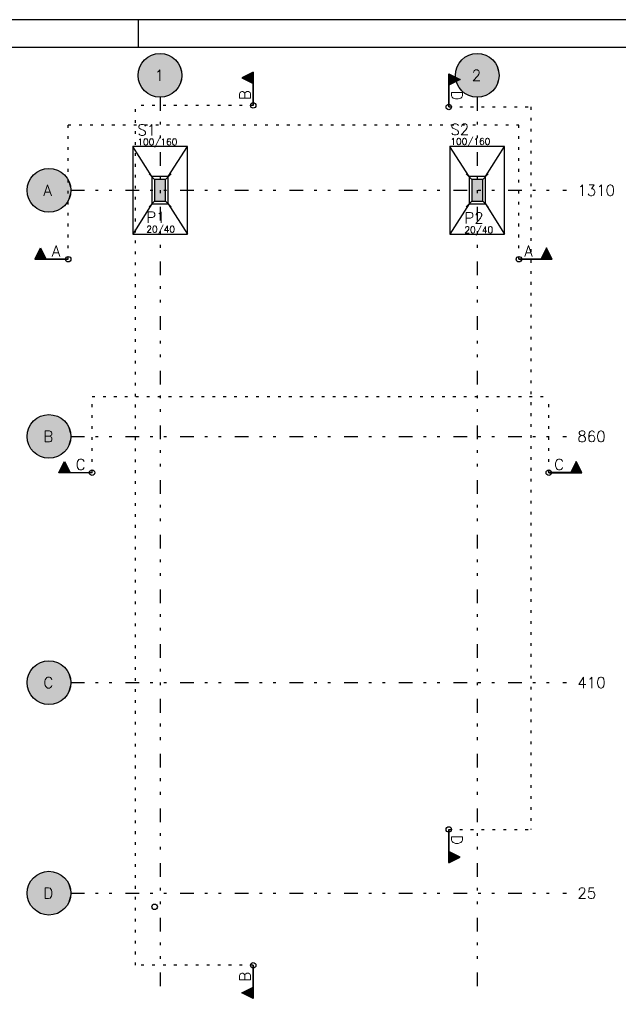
# Model space of a CAD drawing. Extents: x 0 to 84.1, y 0 to 59.4.
# Tile 3 of 6: x 24.3 to 46.1, y 23.4 to 59.4. Entities that reach past the tile are written whole.
import ezdxf

# ---------------------------------------------------------------- set-up
doc = ezdxf.new("R2010")
doc.units = 0
doc.header["$MEASUREMENT"] = 0
doc.linetypes.add('ESTILO_TQS_0002', pattern=[0.4, 0.1, -0.3])
doc.linetypes.add('ESTILO_TQS_0004', pattern=[2, 0.5, -0.4, 0.1, -0.4, 0.1, -0.5])
for name, color, linetype in [('1', 1, 'CONTINUOUS'), ('2', 2, 'CONTINUOUS'), ('3', 3, 'CONTINUOUS'), ('6', 6, 'CONTINUOUS')]:
    doc.layers.add(name, color=color, linetype=linetype)
doc.styles.get("Standard").update_dxf_attribs({"font": 'ROMANS.SHX'})

msp = doc.modelspace()

# ---------------------------------------------------------------- linework, layer by layer
at = {"layer": '1', "linetype": 'ESTILO_TQS_0004'}
for p, q in [((29.38483, 56.56217), (29.38483, 23.824194)), ((40.98483, 56.56217), (40.98483, 23.824194)), ((26.119206, 53.16217), (44.250454, 53.16217)), ((26.119206, 44.16217), (44.250454, 44.16217)), ((26.119206, 35.16217), (44.250454, 35.16217)), ((26.119206, 27.46217), (44.250454, 27.46217))]:
    msp.add_line(p, q, dxfattribs=at)
at = {"layer": '1', "linetype": 'Continuous'}
for p, q in [((29.18483, 53.56217), (28.98483, 53.76217)), ((29.58483, 53.56217), (29.78483, 53.76217)), ((40.78483, 53.56217), (40.58483, 53.76217)), ((41.18483, 53.56217), (41.38483, 53.76217)), ((29.38483, 53.16217), (29.38483, 53.16217)), ((29.38483, 53.16217), (29.38483, 53.16217)), ((40.98483, 53.16217), (40.98483, 53.16217)), ((40.98483, 53.16217), (40.98483, 53.16217)), ((29.18483, 52.76217), (28.98483, 52.56217)), ((29.58483, 52.76217), (29.78483, 52.56217)), ((40.78483, 52.76217), (40.58483, 52.56217)), ((41.18483, 52.76217), (41.38483, 52.56217))]:
    msp.add_line(p, q, dxfattribs=at)
for points in [[(30.38483, 54.76217), (28.38483, 54.76217)], [(28.38483, 54.76217), (28.38483, 51.56217)], [(29.08483, 53.66217), (28.38483, 54.76217)], [(29.68483, 53.66217), (30.38483, 54.76217)], [(30.38483, 51.56217), (30.38483, 54.76217)], [(41.98483, 54.76217), (39.98483, 54.76217)], [(39.98483, 54.76217), (39.98483, 51.56217)], [(40.68483, 53.66217), (39.98483, 54.76217)], [(41.28483, 53.66217), (41.98483, 54.76217)], [(41.98483, 51.56217), (41.98483, 54.76217)], [(29.08483, 52.66217), (29.68483, 52.66217), (29.68483, 53.66217), (29.08483, 53.66217), (29.08483, 52.66217)], [(40.68483, 52.66217), (41.28483, 52.66217), (41.28483, 53.66217), (40.68483, 53.66217), (40.68483, 52.66217)], [(29.08483, 52.66217), (28.38483, 51.56217)], [(29.68483, 52.66217), (30.38483, 51.56217)], [(40.68483, 52.66217), (39.98483, 51.56217)], [(41.28483, 52.66217), (41.98483, 51.56217)], [(28.38483, 51.56217), (30.38483, 51.56217)], [(39.98483, 51.56217), (41.98483, 51.56217)]]:
    msp.add_lwpolyline(points, dxfattribs=at)
for centre in [(32.79332, 56.263942), (39.943516, 56.20936), (26.025196, 50.642032), (42.508853, 50.642032), (26.898502, 42.836857), (43.600486, 42.836857), (39.943516, 29.791843), (29.18483, 26.96217), (29.18483, 26.96217), (29.18483, 26.96217), (29.18483, 26.96217), (32.79332, 24.824913)]:
    msp.add_circle(centre, 0.1, dxfattribs=at)
at = {"layer": '1', "color": 9, "linetype": 'Continuous'}
for points in [[(30.18483, 57.36217), (28.923486, 58.015746), (28.838787, 57.946839)], [(30.18483, 57.36217), (29.016778, 58.072478), (28.923486, 58.015746)], [(30.18483, 57.36217), (29.116926, 58.115979), (29.016778, 58.072478)], [(30.18483, 57.36217), (29.222065, 58.145437), (29.116926, 58.115979)], [(30.18483, 57.36217), (29.330236, 58.160305), (29.222065, 58.145437)], [(30.18483, 57.36217), (29.439424, 58.160305), (29.330236, 58.160305)], [(30.18483, 57.36217), (29.547595, 58.145437), (29.439424, 58.160305)], [(30.18483, 57.36217), (29.652734, 58.115979), (29.547595, 58.145437)], [(30.18483, 57.36217), (29.752882, 58.072478), (29.652734, 58.115979)], [(30.18483, 57.36217), (29.846174, 58.015746), (29.752882, 58.072478)], [(30.18483, 57.36217), (29.930873, 57.946839), (29.846174, 58.015746)], [(41.78483, 57.36217), (40.523486, 58.015746), (40.438787, 57.946839)], [(41.78483, 57.36217), (40.616778, 58.072478), (40.523486, 58.015746)], [(41.78483, 57.36217), (40.716926, 58.115979), (40.616778, 58.072478)], [(41.78483, 57.36217), (40.822065, 58.145437), (40.716926, 58.115979)], [(41.78483, 57.36217), (40.930236, 58.160305), (40.822065, 58.145437)], [(41.78483, 57.36217), (41.039424, 58.160305), (40.930236, 58.160305)], [(41.78483, 57.36217), (41.147595, 58.145437), (41.039424, 58.160305)], [(41.78483, 57.36217), (41.252734, 58.115979), (41.147595, 58.145437)], [(41.78483, 57.36217), (41.352882, 58.072478), (41.252734, 58.115979)], [(41.78483, 57.36217), (41.446174, 58.015746), (41.352882, 58.072478)], [(41.78483, 57.36217), (41.530873, 57.946839), (41.446174, 58.015746)], [(30.18483, 57.36217), (28.651061, 57.680891), (28.614496, 57.578007)], [(30.18483, 57.36217), (28.701294, 57.777837), (28.651061, 57.680891)], [(30.18483, 57.36217), (28.764261, 57.86704), (28.701294, 57.777837)], [(30.18483, 57.36217), (28.838787, 57.946839), (28.764261, 57.86704)], [(30.18483, 57.36217), (30.005399, 57.86704), (29.930873, 57.946839)], [(30.18483, 57.36217), (30.068366, 57.777837), (30.005399, 57.86704)], [(30.18483, 57.36217), (30.118599, 57.680891), (30.068366, 57.777837)], [(30.18483, 57.36217), (30.155164, 57.578007), (30.118599, 57.680891)], [(41.78483, 57.36217), (40.251061, 57.680891), (40.214496, 57.578007)], [(41.78483, 57.36217), (40.301294, 57.777837), (40.251061, 57.680891)], [(41.78483, 57.36217), (40.364261, 57.86704), (40.301294, 57.777837)], [(41.78483, 57.36217), (40.438787, 57.946839), (40.364261, 57.86704)], [(41.78483, 57.36217), (41.605399, 57.86704), (41.530873, 57.946839)], [(41.78483, 57.36217), (41.668366, 57.777837), (41.605399, 57.86704)], [(41.78483, 57.36217), (41.718599, 57.680891), (41.668366, 57.777837)], [(41.78483, 57.36217), (41.755164, 57.578007), (41.718599, 57.680891)], [(30.18483, 57.36217), (28.592281, 57.471103), (28.58483, 57.36217)], [(30.18483, 57.36217), (28.58483, 57.36217), (28.592281, 57.253237)], [(30.18483, 57.36217), (28.614496, 57.578007), (28.592281, 57.471103)], [(30.18483, 57.36217), (28.592281, 57.253237), (28.614496, 57.146333)], [(30.18483, 57.36217), (28.614496, 57.146333), (28.651061, 57.043449)], [(30.18483, 57.36217), (28.651061, 57.043449), (28.701294, 56.946503)], [(30.18483, 57.36217), (28.701294, 56.946503), (28.764261, 56.8573)], [(30.18483, 57.36217), (28.764261, 56.8573), (28.838787, 56.777501)], [(30.18483, 57.36217), (28.838787, 56.777501), (28.923486, 56.708594)], [(30.18483, 57.36217), (28.923486, 56.708594), (29.016778, 56.651862)], [(30.18483, 57.36217), (29.016778, 56.651862), (29.116926, 56.608361)], [(30.18483, 57.36217), (29.116926, 56.608361), (29.222065, 56.578903)], [(30.18483, 57.36217), (29.222065, 56.578903), (29.330236, 56.564035)], [(30.18483, 57.36217), (29.330236, 56.564035), (29.439424, 56.564035)], [(30.18483, 57.36217), (29.439424, 56.564035), (29.547595, 56.578903)], [(30.18483, 57.36217), (29.547595, 56.578903), (29.652734, 56.608361)], [(30.18483, 57.36217), (29.652734, 56.608361), (29.752882, 56.651862)], [(30.18483, 57.36217), (29.752882, 56.651862), (29.846174, 56.708594)], [(30.18483, 57.36217), (29.846174, 56.708594), (29.930873, 56.777501)], [(30.18483, 57.36217), (29.930873, 56.777501), (30.005399, 56.8573)], [(30.18483, 57.36217), (30.005399, 56.8573), (30.068366, 56.946503)], [(30.18483, 57.36217), (30.068366, 56.946503), (30.118599, 57.043449)], [(30.18483, 57.36217), (30.118599, 57.043449), (30.155164, 57.146333)], [(30.18483, 57.36217), (30.177379, 57.471103), (30.155164, 57.578007)], [(30.18483, 57.36217), (30.155164, 57.146333), (30.177379, 57.253237)], [(30.18483, 57.36217), (30.177379, 57.253237), (30.18483, 57.36217)], [(41.78483, 57.36217), (40.192281, 57.471103), (40.18483, 57.36217)], [(41.78483, 57.36217), (40.18483, 57.36217), (40.192281, 57.253237)], [(41.78483, 57.36217), (40.214496, 57.578007), (40.192281, 57.471103)], [(41.78483, 57.36217), (40.192281, 57.253237), (40.214496, 57.146333)], [(41.78483, 57.36217), (40.214496, 57.146333), (40.251061, 57.043449)], [(41.78483, 57.36217), (40.251061, 57.043449), (40.301294, 56.946503)], [(41.78483, 57.36217), (40.301294, 56.946503), (40.364261, 56.8573)], [(41.78483, 57.36217), (40.364261, 56.8573), (40.438787, 56.777501)], [(41.78483, 57.36217), (40.438787, 56.777501), (40.523486, 56.708594)], [(41.78483, 57.36217), (40.523486, 56.708594), (40.616778, 56.651862)], [(41.78483, 57.36217), (40.616778, 56.651862), (40.716926, 56.608361)], [(41.78483, 57.36217), (40.716926, 56.608361), (40.822065, 56.578903)], [(41.78483, 57.36217), (40.822065, 56.578903), (40.930236, 56.564035)], [(41.78483, 57.36217), (40.930236, 56.564035), (41.039424, 56.564035)], [(41.78483, 57.36217), (41.039424, 56.564035), (41.147595, 56.578903)], [(41.78483, 57.36217), (41.147595, 56.578903), (41.252734, 56.608361)], [(41.78483, 57.36217), (41.252734, 56.608361), (41.352882, 56.651862)], [(41.78483, 57.36217), (41.352882, 56.651862), (41.446174, 56.708594)], [(41.78483, 57.36217), (41.446174, 56.708594), (41.530873, 56.777501)], [(41.78483, 57.36217), (41.530873, 56.777501), (41.605399, 56.8573)], [(41.78483, 57.36217), (41.605399, 56.8573), (41.668366, 56.946503)], [(41.78483, 57.36217), (41.668366, 56.946503), (41.718599, 57.043449)], [(41.78483, 57.36217), (41.718599, 57.043449), (41.755164, 57.146333)], [(41.78483, 57.36217), (41.777379, 57.471103), (41.755164, 57.578007)], [(41.78483, 57.36217), (41.755164, 57.146333), (41.777379, 57.253237)], [(41.78483, 57.36217), (41.777379, 57.253237), (41.78483, 57.36217)], [(26.119206, 53.16217), (24.698637, 53.66704), (24.63567, 53.577837)], [(26.119206, 53.16217), (24.773163, 53.746839), (24.698637, 53.66704)], [(26.119206, 53.16217), (24.857862, 53.815746), (24.773163, 53.746839)], [(26.119206, 53.16217), (24.951154, 53.872478), (24.857862, 53.815746)], [(26.119206, 53.16217), (25.051302, 53.915979), (24.951154, 53.872478)], [(26.119206, 53.16217), (25.156441, 53.945437), (25.051302, 53.915979)], [(26.119206, 53.16217), (25.264612, 53.960305), (25.156441, 53.945437)], [(26.119206, 53.16217), (25.3738, 53.960305), (25.264612, 53.960305)], [(26.119206, 53.16217), (25.481971, 53.945437), (25.3738, 53.960305)], [(26.119206, 53.16217), (25.58711, 53.915979), (25.481971, 53.945437)], [(26.119206, 53.16217), (25.687258, 53.872478), (25.58711, 53.915979)], [(26.119206, 53.16217), (25.78055, 53.815746), (25.687258, 53.872478)], [(26.119206, 53.16217), (25.865248, 53.746839), (25.78055, 53.815746)], [(26.119206, 53.16217), (25.939775, 53.66704), (25.865248, 53.746839)], [(26.119206, 53.16217), (26.002741, 53.577837), (25.939775, 53.66704)], [(26.119206, 53.16217), (24.548872, 53.378007), (24.526657, 53.271103)], [(26.119206, 53.16217), (24.585437, 53.480891), (24.548872, 53.378007)], [(26.119206, 53.16217), (24.63567, 53.577837), (24.585437, 53.480891)], [(26.119206, 53.16217), (26.052975, 53.480891), (26.002741, 53.577837)], [(26.119206, 53.16217), (26.08954, 53.378007), (26.052975, 53.480891)], [(26.119206, 53.16217), (26.111755, 53.271103), (26.08954, 53.378007)], [(29.18483, 52.76217), (29.58483, 52.76217), (29.58483, 53.56217)], [(29.18483, 52.76217), (29.58483, 53.56217), (29.18483, 53.56217)], [(29.18483, 52.76217), (29.18483, 53.56217), (29.18483, 52.76217)], [(40.78483, 52.76217), (41.18483, 52.76217), (41.18483, 53.56217)], [(40.78483, 52.76217), (41.18483, 53.56217), (40.78483, 53.56217)], [(40.78483, 52.76217), (40.78483, 53.56217), (40.78483, 52.76217)], [(26.119206, 53.16217), (24.526657, 53.271103), (24.519206, 53.16217)], [(26.119206, 53.16217), (24.519206, 53.16217), (24.526657, 53.053237)], [(26.119206, 53.16217), (24.526657, 53.053237), (24.548872, 52.946333)], [(26.119206, 53.16217), (24.548872, 52.946333), (24.585437, 52.843449)], [(26.119206, 53.16217), (24.585437, 52.843449), (24.63567, 52.746503)], [(26.119206, 53.16217), (24.63567, 52.746503), (24.698637, 52.6573)], [(26.119206, 53.16217), (24.698637, 52.6573), (24.773163, 52.577501)], [(26.119206, 53.16217), (24.773163, 52.577501), (24.857862, 52.508594)], [(26.119206, 53.16217), (24.857862, 52.508594), (24.951154, 52.451862)], [(26.119206, 53.16217), (24.951154, 52.451862), (25.051302, 52.408361)], [(26.119206, 53.16217), (25.051302, 52.408361), (25.156441, 52.378903)], [(26.119206, 53.16217), (25.156441, 52.378903), (25.264612, 52.364035)], [(26.119206, 53.16217), (25.264612, 52.364035), (25.3738, 52.364035)], [(26.119206, 53.16217), (25.3738, 52.364035), (25.481971, 52.378903)], [(26.119206, 53.16217), (25.481971, 52.378903), (25.58711, 52.408361)], [(26.119206, 53.16217), (25.58711, 52.408361), (25.687258, 52.451862)], [(26.119206, 53.16217), (25.687258, 52.451862), (25.78055, 52.508594)], [(26.119206, 53.16217), (25.78055, 52.508594), (25.865248, 52.577501)], [(26.119206, 53.16217), (25.865248, 52.577501), (25.939775, 52.6573)], [(26.119206, 53.16217), (25.939775, 52.6573), (26.002741, 52.746503)], [(26.119206, 53.16217), (26.002741, 52.746503), (26.052975, 52.843449)], [(26.119206, 53.16217), (26.052975, 52.843449), (26.08954, 52.946333)], [(26.119206, 53.16217), (26.08954, 52.946333), (26.111755, 53.053237)], [(26.119206, 53.16217), (26.111755, 53.053237), (26.119206, 53.16217)], [(26.119206, 44.16217), (24.698637, 44.66704), (24.63567, 44.577837)], [(26.119206, 44.16217), (24.773163, 44.746839), (24.698637, 44.66704)], [(26.119206, 44.16217), (24.857862, 44.815746), (24.773163, 44.746839)], [(26.119206, 44.16217), (24.951154, 44.872478), (24.857862, 44.815746)], [(26.119206, 44.16217), (25.051302, 44.915979), (24.951154, 44.872478)], [(26.119206, 44.16217), (25.156441, 44.945437), (25.051302, 44.915979)], [(26.119206, 44.16217), (25.264612, 44.960305), (25.156441, 44.945437)], [(26.119206, 44.16217), (25.3738, 44.960305), (25.264612, 44.960305)], [(26.119206, 44.16217), (25.481971, 44.945437), (25.3738, 44.960305)], [(26.119206, 44.16217), (25.58711, 44.915979), (25.481971, 44.945437)], [(26.119206, 44.16217), (25.687258, 44.872478), (25.58711, 44.915979)], [(26.119206, 44.16217), (25.78055, 44.815746), (25.687258, 44.872478)], [(26.119206, 44.16217), (25.865248, 44.746839), (25.78055, 44.815746)], [(26.119206, 44.16217), (25.939775, 44.66704), (25.865248, 44.746839)], [(26.119206, 44.16217), (26.002741, 44.577837), (25.939775, 44.66704)], [(26.119206, 44.16217), (24.548872, 44.378007), (24.526657, 44.271103)], [(26.119206, 44.16217), (24.585437, 44.480891), (24.548872, 44.378007)], [(26.119206, 44.16217), (24.63567, 44.577837), (24.585437, 44.480891)], [(26.119206, 44.16217), (26.052975, 44.480891), (26.002741, 44.577837)], [(26.119206, 44.16217), (26.08954, 44.378007), (26.052975, 44.480891)], [(26.119206, 44.16217), (26.111755, 44.271103), (26.08954, 44.378007)], [(26.119206, 44.16217), (24.526657, 44.271103), (24.519206, 44.16217)], [(26.119206, 44.16217), (24.519206, 44.16217), (24.526657, 44.053237)], [(26.119206, 44.16217), (24.526657, 44.053237), (24.548872, 43.946333)], [(26.119206, 44.16217), (24.548872, 43.946333), (24.585437, 43.843449)], [(26.119206, 44.16217), (24.585437, 43.843449), (24.63567, 43.746503)], [(26.119206, 44.16217), (24.63567, 43.746503), (24.698637, 43.6573)], [(26.119206, 44.16217), (24.698637, 43.6573), (24.773163, 43.577501)], [(26.119206, 44.16217), (24.773163, 43.577501), (24.857862, 43.508594)], [(26.119206, 44.16217), (24.857862, 43.508594), (24.951154, 43.451862)], [(26.119206, 44.16217), (24.951154, 43.451862), (25.051302, 43.408361)], [(26.119206, 44.16217), (25.051302, 43.408361), (25.156441, 43.378903)], [(26.119206, 44.16217), (25.156441, 43.378903), (25.264612, 43.364035)], [(26.119206, 44.16217), (25.264612, 43.364035), (25.3738, 43.364035)], [(26.119206, 44.16217), (25.3738, 43.364035), (25.481971, 43.378903)], [(26.119206, 44.16217), (25.481971, 43.378903), (25.58711, 43.408361)], [(26.119206, 44.16217), (25.58711, 43.408361), (25.687258, 43.451862)], [(26.119206, 44.16217), (25.687258, 43.451862), (25.78055, 43.508594)], [(26.119206, 44.16217), (25.78055, 43.508594), (25.865248, 43.577501)], [(26.119206, 44.16217), (25.865248, 43.577501), (25.939775, 43.6573)], [(26.119206, 44.16217), (25.939775, 43.6573), (26.002741, 43.746503)], [(26.119206, 44.16217), (26.002741, 43.746503), (26.052975, 43.843449)], [(26.119206, 44.16217), (26.052975, 43.843449), (26.08954, 43.946333)], [(26.119206, 44.16217), (26.08954, 43.946333), (26.111755, 44.053237)], [(26.119206, 44.16217), (26.111755, 44.053237), (26.119206, 44.16217)], [(26.119206, 35.16217), (24.698637, 35.66704), (24.63567, 35.577837)], [(26.119206, 35.16217), (24.773163, 35.746839), (24.698637, 35.66704)], [(26.119206, 35.16217), (24.857862, 35.815746), (24.773163, 35.746839)], [(26.119206, 35.16217), (24.951154, 35.872478), (24.857862, 35.815746)], [(26.119206, 35.16217), (25.051302, 35.915979), (24.951154, 35.872478)], [(26.119206, 35.16217), (25.156441, 35.945437), (25.051302, 35.915979)], [(26.119206, 35.16217), (25.264612, 35.960305), (25.156441, 35.945437)], [(26.119206, 35.16217), (25.3738, 35.960305), (25.264612, 35.960305)], [(26.119206, 35.16217), (25.481971, 35.945437), (25.3738, 35.960305)], [(26.119206, 35.16217), (25.58711, 35.915979), (25.481971, 35.945437)], [(26.119206, 35.16217), (25.687258, 35.872478), (25.58711, 35.915979)], [(26.119206, 35.16217), (25.78055, 35.815746), (25.687258, 35.872478)], [(26.119206, 35.16217), (25.865248, 35.746839), (25.78055, 35.815746)], [(26.119206, 35.16217), (25.939775, 35.66704), (25.865248, 35.746839)], [(26.119206, 35.16217), (26.002741, 35.577837), (25.939775, 35.66704)], [(26.119206, 35.16217), (24.548872, 35.378007), (24.526657, 35.271103)], [(26.119206, 35.16217), (24.585437, 35.480891), (24.548872, 35.378007)], [(26.119206, 35.16217), (24.63567, 35.577837), (24.585437, 35.480891)], [(26.119206, 35.16217), (26.052975, 35.480891), (26.002741, 35.577837)], [(26.119206, 35.16217), (26.08954, 35.378007), (26.052975, 35.480891)], [(26.119206, 35.16217), (26.111755, 35.271103), (26.08954, 35.378007)], [(26.119206, 35.16217), (24.526657, 35.271103), (24.519206, 35.16217)], [(26.119206, 35.16217), (24.519206, 35.16217), (24.526657, 35.053237)], [(26.119206, 35.16217), (24.526657, 35.053237), (24.548872, 34.946333)], [(26.119206, 35.16217), (24.548872, 34.946333), (24.585437, 34.843449)], [(26.119206, 35.16217), (24.585437, 34.843449), (24.63567, 34.746503)], [(26.119206, 35.16217), (24.63567, 34.746503), (24.698637, 34.6573)], [(26.119206, 35.16217), (24.698637, 34.6573), (24.773163, 34.577501)], [(26.119206, 35.16217), (24.773163, 34.577501), (24.857862, 34.508594)], [(26.119206, 35.16217), (24.857862, 34.508594), (24.951154, 34.451862)], [(26.119206, 35.16217), (24.951154, 34.451862), (25.051302, 34.408361)], [(26.119206, 35.16217), (25.051302, 34.408361), (25.156441, 34.378903)], [(26.119206, 35.16217), (25.156441, 34.378903), (25.264612, 34.364035)], [(26.119206, 35.16217), (25.264612, 34.364035), (25.3738, 34.364035)], [(26.119206, 35.16217), (25.3738, 34.364035), (25.481971, 34.378903)], [(26.119206, 35.16217), (25.481971, 34.378903), (25.58711, 34.408361)], [(26.119206, 35.16217), (25.58711, 34.408361), (25.687258, 34.451862)], [(26.119206, 35.16217), (25.687258, 34.451862), (25.78055, 34.508594)], [(26.119206, 35.16217), (25.78055, 34.508594), (25.865248, 34.577501)], [(26.119206, 35.16217), (25.865248, 34.577501), (25.939775, 34.6573)], [(26.119206, 35.16217), (25.939775, 34.6573), (26.002741, 34.746503)], [(26.119206, 35.16217), (26.002741, 34.746503), (26.052975, 34.843449)], [(26.119206, 35.16217), (26.052975, 34.843449), (26.08954, 34.946333)], [(26.119206, 35.16217), (26.08954, 34.946333), (26.111755, 35.053237)], [(26.119206, 35.16217), (26.111755, 35.053237), (26.119206, 35.16217)], [(26.119206, 27.46217), (24.857862, 28.115746), (24.773163, 28.046839)], [(26.119206, 27.46217), (24.951154, 28.172478), (24.857862, 28.115746)], [(26.119206, 27.46217), (25.051302, 28.215979), (24.951154, 28.172478)], [(26.119206, 27.46217), (25.156441, 28.245437), (25.051302, 28.215979)], [(26.119206, 27.46217), (25.264612, 28.260305), (25.156441, 28.245437)], [(26.119206, 27.46217), (25.3738, 28.260305), (25.264612, 28.260305)], [(26.119206, 27.46217), (25.481971, 28.245437), (25.3738, 28.260305)], [(26.119206, 27.46217), (25.58711, 28.215979), (25.481971, 28.245437)], [(26.119206, 27.46217), (25.687258, 28.172478), (25.58711, 28.215979)], [(26.119206, 27.46217), (25.78055, 28.115746), (25.687258, 28.172478)], [(26.119206, 27.46217), (25.865248, 28.046839), (25.78055, 28.115746)], [(26.119206, 27.46217), (24.585437, 27.780891), (24.548872, 27.678007)], [(26.119206, 27.46217), (24.63567, 27.877837), (24.585437, 27.780891)], [(26.119206, 27.46217), (24.698637, 27.96704), (24.63567, 27.877837)], [(26.119206, 27.46217), (24.773163, 28.046839), (24.698637, 27.96704)], [(26.119206, 27.46217), (25.939775, 27.96704), (25.865248, 28.046839)], [(26.119206, 27.46217), (26.002741, 27.877837), (25.939775, 27.96704)], [(26.119206, 27.46217), (26.052975, 27.780891), (26.002741, 27.877837)], [(26.119206, 27.46217), (26.08954, 27.678007), (26.052975, 27.780891)], [(26.119206, 27.46217), (24.526657, 27.571103), (24.519206, 27.46217)], [(26.119206, 27.46217), (24.519206, 27.46217), (24.526657, 27.353237)], [(26.119206, 27.46217), (24.548872, 27.678007), (24.526657, 27.571103)], [(26.119206, 27.46217), (24.526657, 27.353237), (24.548872, 27.246333)], [(26.119206, 27.46217), (24.548872, 27.246333), (24.585437, 27.143449)], [(26.119206, 27.46217), (24.585437, 27.143449), (24.63567, 27.046503)], [(26.119206, 27.46217), (24.63567, 27.046503), (24.698637, 26.9573)], [(26.119206, 27.46217), (24.698637, 26.9573), (24.773163, 26.877501)], [(26.119206, 27.46217), (24.773163, 26.877501), (24.857862, 26.808594)], [(26.119206, 27.46217), (24.857862, 26.808594), (24.951154, 26.751862)], [(26.119206, 27.46217), (24.951154, 26.751862), (25.051302, 26.708361)], [(26.119206, 27.46217), (25.051302, 26.708361), (25.156441, 26.678903)], [(26.119206, 27.46217), (25.156441, 26.678903), (25.264612, 26.664035)], [(26.119206, 27.46217), (25.264612, 26.664035), (25.3738, 26.664035)], [(26.119206, 27.46217), (25.3738, 26.664035), (25.481971, 26.678903)], [(26.119206, 27.46217), (25.481971, 26.678903), (25.58711, 26.708361)], [(26.119206, 27.46217), (25.58711, 26.708361), (25.687258, 26.751862)], [(26.119206, 27.46217), (25.687258, 26.751862), (25.78055, 26.808594)], [(26.119206, 27.46217), (25.78055, 26.808594), (25.865248, 26.877501)], [(26.119206, 27.46217), (25.865248, 26.877501), (25.939775, 26.9573)], [(26.119206, 27.46217), (25.939775, 26.9573), (26.002741, 27.046503)], [(26.119206, 27.46217), (26.002741, 27.046503), (26.052975, 27.143449)], [(26.119206, 27.46217), (26.052975, 27.143449), (26.08954, 27.246333)], [(26.119206, 27.46217), (26.111755, 27.571103), (26.08954, 27.678007)], [(26.119206, 27.46217), (26.08954, 27.246333), (26.111755, 27.353237)], [(26.119206, 27.46217), (26.111755, 27.353237), (26.119206, 27.46217)]]:
    msp.add_solid(points, dxfattribs=at)
at = {"layer": '2', "linetype": 'Continuous'}
for p, q in [((84.100006, 59.400002), (0, 59.400002)), ((28.600006, 58.400002), (28.600006, 59.400002))]:
    msp.add_line(p, q, dxfattribs=at)
msp.add_lwpolyline([(83.100006, 1), (2.5, 1), (2.5, 58.400002), (83.100006, 58.400002), (83.100006, 1)], dxfattribs=at)
for centre in [(29.38483, 57.36217), (40.98483, 57.36217), (25.319206, 53.16217), (25.319206, 44.16217), (25.319206, 35.16217), (25.319206, 27.46217)]:
    msp.add_circle(centre, 0.8, dxfattribs=at)
at = {"layer": '3', "linetype": 'Continuous'}
for p, q in [((32.79332, 57.479897), (32.378488, 57.272481)), ((32.378488, 57.272481), (32.791582, 57.065934)), ((32.791582, 57.477076), (32.38239, 57.272481)), ((32.382391, 57.272481), (32.791581, 57.067885)), ((32.410398, 57.286485), (32.410398, 57.258477)), ((32.442308, 57.302439), (32.442308, 57.242523)), ((32.474219, 57.318395), (32.474219, 57.226568)), ((32.506129, 57.334349), (32.506129, 57.210613)), ((32.538039, 57.350303), (32.538039, 57.194658)), ((32.570138, 57.366353), (32.569951, 57.178702)), ((32.601859, 57.382212), (32.601859, 57.162748)), ((32.633769, 57.398167), (32.633769, 57.146793)), ((32.66568, 57.414124), (32.66568, 57.130837)), ((32.69759, 57.430079), (32.69759, 57.114882)), ((32.7295, 57.446034), (32.7295, 57.098926)), ((32.76141, 57.46199), (32.76141, 57.082971)), ((32.791581, 57.477076), (32.791581, 56.263942)), ((32.79332, 56.263942), (32.79332, 57.479897)), ((39.943516, 56.20936), (39.943516, 57.425315)), ((39.943516, 57.425315), (40.358348, 57.217899)), ((39.945254, 57.422494), (40.354446, 57.217899)), ((39.945255, 57.422494), (39.945255, 56.20936)), ((39.975426, 57.407408), (39.975426, 57.028389)), ((40.007336, 57.391452), (40.007336, 57.044345)), ((40.039246, 57.375497), (40.039246, 57.0603)), ((40.071156, 57.359542), (40.071156, 57.076256)), ((40.103067, 57.343585), (40.103067, 57.092212)), ((40.134977, 57.32763), (40.134977, 57.108167)), ((40.166698, 57.311772), (40.166885, 57.12412)), ((40.198797, 57.295721), (40.198797, 57.140076)), ((40.230707, 57.279767), (40.230707, 57.156031)), ((40.262617, 57.263813), (40.262617, 57.171986)), ((40.294528, 57.247858), (40.294528, 57.187941)), ((40.358348, 57.217899), (39.945254, 57.011353)), ((40.354445, 57.217899), (39.945255, 57.013304)), ((40.326438, 57.231903), (40.326438, 57.203896)), ((24.809241, 50.642032), (25.016657, 51.056864)), ((24.812062, 50.64377), (25.016657, 51.052962)), ((24.875014, 50.769672), (25.1583, 50.769672)), ((24.890971, 50.801583), (25.142344, 50.801583)), ((24.906926, 50.833493), (25.126389, 50.833493)), ((24.922784, 50.865214), (25.110436, 50.865401)), ((24.938835, 50.897313), (25.09448, 50.897313)), ((24.954789, 50.929223), (25.078525, 50.929223)), ((24.970743, 50.961133), (25.06257, 50.961133)), ((24.986698, 50.993044), (25.046615, 50.993044)), ((25.002653, 51.024954), (25.03066, 51.024954)), ((25.016657, 51.056864), (25.223203, 50.64377)), ((25.016657, 51.052961), (25.221252, 50.643771)), ((43.517392, 51.056864), (43.310846, 50.64377)), ((43.517392, 51.052961), (43.312796, 50.643771)), ((43.659035, 50.769672), (43.375749, 50.769672)), ((43.643078, 50.801583), (43.391705, 50.801583)), ((43.627123, 50.833493), (43.40766, 50.833493)), ((43.611265, 50.865214), (43.423613, 50.865401)), ((43.595214, 50.897313), (43.439569, 50.897313)), ((43.57926, 50.929223), (43.455524, 50.929223)), ((43.563306, 50.961133), (43.471479, 50.961133)), ((43.547351, 50.993044), (43.487434, 50.993044)), ((43.531396, 51.024954), (43.503389, 51.024954)), ((43.724808, 50.642032), (43.517392, 51.056864)), ((43.721987, 50.64377), (43.517392, 51.052962)), ((26.025196, 50.642032), (24.809241, 50.642032)), ((24.812062, 50.643771), (26.025196, 50.643771)), ((24.827148, 50.673942), (25.206167, 50.673942)), ((24.843104, 50.705852), (25.190211, 50.705852)), ((24.859059, 50.737762), (25.174256, 50.737762)), ((43.721987, 50.643771), (42.508853, 50.643771)), ((42.508853, 50.642032), (43.724808, 50.642032)), ((43.706901, 50.673942), (43.327882, 50.673942)), ((43.690945, 50.705852), (43.343838, 50.705852)), ((43.67499, 50.737762), (43.359793, 50.737762)), ((25.682547, 42.836857), (25.889963, 43.251689)), ((25.685368, 42.838595), (25.889963, 43.247787)), ((25.87596, 43.219779), (25.903967, 43.219779)), ((25.889963, 43.251689), (26.09651, 42.838595)), ((25.889963, 43.247786), (26.094559, 42.838596)), ((44.609025, 43.251689), (44.402478, 42.838595)), ((44.609025, 43.247786), (44.404429, 42.838596)), ((44.623029, 43.219779), (44.595022, 43.219779)), ((44.816441, 42.836857), (44.609025, 43.251689)), ((44.81362, 42.838595), (44.609025, 43.247787)), ((25.700454, 42.868767), (26.079473, 42.868767)), ((25.71641, 42.900677), (26.063518, 42.900677)), ((25.732365, 42.932587), (26.047562, 42.932587)), ((25.74832, 42.964497), (26.031607, 42.964497)), ((25.764277, 42.996408), (26.015651, 42.996408)), ((25.780232, 43.028318), (25.999696, 43.028318)), ((25.796091, 43.060039), (25.983742, 43.060226)), ((25.812141, 43.092138), (25.967786, 43.092138)), ((25.828095, 43.124048), (25.951831, 43.124048)), ((25.844049, 43.155958), (25.935876, 43.155958)), ((25.860005, 43.187869), (25.919921, 43.187869)), ((44.798534, 42.868767), (44.419515, 42.868767)), ((44.782578, 42.900677), (44.435471, 42.900677)), ((44.766623, 42.932587), (44.451426, 42.932587)), ((44.750668, 42.964497), (44.467382, 42.964497)), ((44.734711, 42.996408), (44.483337, 42.996408)), ((44.718756, 43.028318), (44.499292, 43.028318)), ((44.702898, 43.060039), (44.515246, 43.060226)), ((44.686847, 43.092138), (44.531202, 43.092138)), ((44.670893, 43.124048), (44.547157, 43.124048)), ((44.654939, 43.155958), (44.563112, 43.155958)), ((44.638984, 43.187869), (44.579067, 43.187869)), ((26.898502, 42.836857), (25.682547, 42.836857)), ((25.685368, 42.838596), (26.898502, 42.838596)), ((44.81362, 42.838596), (43.600486, 42.838596)), ((43.600486, 42.836857), (44.816441, 42.836857)), ((39.943516, 29.791843), (39.943516, 28.575888)), ((39.945255, 28.578709), (39.945255, 29.791843)), ((40.358348, 28.783304), (39.945254, 28.989851)), ((40.354445, 28.783304), (39.945255, 28.9879)), ((39.975426, 28.593795), (39.975426, 28.972814)), ((40.007336, 28.609751), (40.007336, 28.956858)), ((40.039246, 28.625706), (40.039246, 28.940903)), ((40.071156, 28.641661), (40.071156, 28.924948)), ((40.103067, 28.657618), (40.103067, 28.908992)), ((40.134977, 28.673573), (40.134977, 28.893037)), ((40.166698, 28.689431), (40.166885, 28.877083)), ((40.198797, 28.705482), (40.198797, 28.861127)), ((40.230707, 28.721436), (40.230707, 28.845172)), ((40.262617, 28.73739), (40.262617, 28.829217)), ((40.294528, 28.753345), (40.294528, 28.813262)), ((39.943516, 28.575888), (40.358348, 28.783304)), ((39.945254, 28.578709), (40.354446, 28.783304)), ((40.326438, 28.7693), (40.326438, 28.797307)), ((32.791581, 23.611779), (32.791581, 24.824913)), ((32.79332, 24.824913), (32.79332, 23.608958)), ((32.378488, 23.816374), (32.791582, 24.022921)), ((32.79332, 23.608958), (32.378488, 23.816374)), ((32.791582, 23.611779), (32.38239, 23.816374)), ((32.382391, 23.816374), (32.791581, 24.02097)), ((32.410398, 23.80237), (32.410398, 23.830377)), ((32.442308, 23.786415), (32.442308, 23.846332)), ((32.474219, 23.77046), (32.474219, 23.862287)), ((32.506129, 23.754506), (32.506129, 23.878242)), ((32.538039, 23.738552), (32.538039, 23.894197)), ((32.570138, 23.722501), (32.569951, 23.910153)), ((32.601859, 23.706643), (32.601859, 23.926107)), ((32.633769, 23.690688), (32.633769, 23.942062)), ((32.66568, 23.674731), (32.66568, 23.958018)), ((32.69759, 23.658776), (32.69759, 23.973973)), ((32.7295, 23.642821), (32.7295, 23.989928)), ((32.76141, 23.626865), (32.76141, 24.005884))]:
    msp.add_line(p, q, dxfattribs=at)
at = {"layer": '3', "linetype": 'ESTILO_TQS_0002'}
for p, q in [((28.48137, 24.824913), (28.48137, 56.263942)), ((32.79332, 56.263942), (28.48137, 56.263942)), ((39.943516, 56.20936), (42.945507, 56.20936)), ((42.945507, 56.20936), (42.945507, 29.791843)), ((26.025196, 55.554381), (42.508853, 55.554381)), ((26.025196, 50.642032), (26.025196, 55.554381)), ((42.508853, 50.642032), (42.508853, 55.554381)), ((26.898502, 45.620521), (43.600486, 45.620521)), ((26.898502, 42.836857), (26.898502, 45.620521)), ((43.600486, 42.836857), (43.600486, 45.620521)), ((39.943516, 29.791843), (42.945507, 29.791843)), ((32.79332, 24.824913), (28.48137, 24.824913))]:
    msp.add_line(p, q, dxfattribs=at)
at = {"layer": '3', "linetype": 'Continuous'}
for points in [[(32.791581, 57.477076), (32.382391, 57.272481), (32.791581, 57.067885), (32.791581, 57.477076)], [(39.945255, 57.422494), (40.354445, 57.217899), (39.945255, 57.013304), (39.945255, 57.422494)], [(24.812062, 50.643771), (25.016657, 51.052961), (25.221252, 50.643771), (24.812062, 50.643771)], [(43.721987, 50.643771), (43.517392, 51.052961), (43.312796, 50.643771), (43.721987, 50.643771)], [(25.685368, 42.838596), (25.889963, 43.247786), (26.094559, 42.838596), (25.685368, 42.838596)], [(44.81362, 42.838596), (44.609025, 43.247786), (44.404429, 42.838596), (44.81362, 42.838596)], [(39.945255, 28.578709), (40.354445, 28.783304), (39.945255, 28.9879), (39.945255, 28.578709)], [(32.791581, 23.611779), (32.382391, 23.816374), (32.791581, 24.02097), (32.791581, 23.611779)]]:
    msp.add_lwpolyline(points, dxfattribs=at)
at = {"layer": '6', "linetype": 'Continuous'}
for points in [[(29.18483, 52.76217), (29.58483, 52.76217), (29.58483, 53.56217), (29.18483, 53.56217), (29.18483, 52.76217)], [(40.78483, 52.76217), (41.18483, 52.76217), (41.18483, 53.56217), (40.78483, 53.56217), (40.78483, 52.76217)]]:
    msp.add_lwpolyline(points, dxfattribs=at)

# ---------------------------------------------------------------- texts
at = {"layer": '1', "linetype": 'Continuous'}
for s, p in [('1310', (44.650454, 52.96217)), ('860', (44.650454, 43.96217)), ('410', (44.650454, 34.96217)), ('25', (44.650454, 27.26217))]:
    msp.add_text(s, height=0.4, dxfattribs=at).set_placement(p)
at = {"layer": '3', "linetype": 'Continuous'}
for s, rotation, p in [('B', 90, (32.69332, 56.463942)), ('D', 270, (40.043516, 56.80936)), ('D', 270, (40.043516, 29.591843)), ('B', 90, (32.69332, 24.224913))]:
    msp.add_text(s, height=0.4, rotation=rotation, dxfattribs=at).set_placement(p)
for s, height, p in [('100/160', 0.24, (40.003949, 54.828254)), ('100/160', 0.24, (28.556993, 54.809123)), ('20/40', 0.24, (28.88206, 51.617085)), ('20/40', 0.24, (40.517695, 51.593328)), ('A', 0.4, (25.425196, 50.742032)), ('A', 0.4, (42.708853, 50.742032)), ('C', 0.4, (26.298502, 42.936857)), ('C', 0.4, (43.800486, 42.936857))]:
    msp.add_text(s, height=height, dxfattribs=at).set_placement(p)
at = {"layer": '6', "linetype": 'Continuous'}
for s, p in [('1', (29.18483, 57.16217)), ('2', (40.78483, 57.16217)), ('S1', (28.556993, 55.169123)), ('S2', (40.003949, 55.188254)), ('A', (25.119206, 52.96217)), ('P1', (28.88206, 51.977085)), ('P2', (40.517695, 51.953328)), ('B', (25.119206, 43.96217)), ('C', (25.119206, 34.96217)), ('D', (25.119206, 27.26217))]:
    msp.add_text(s, height=0.4, dxfattribs=at).set_placement(p)

doc.saveas('drawing.dxf')
